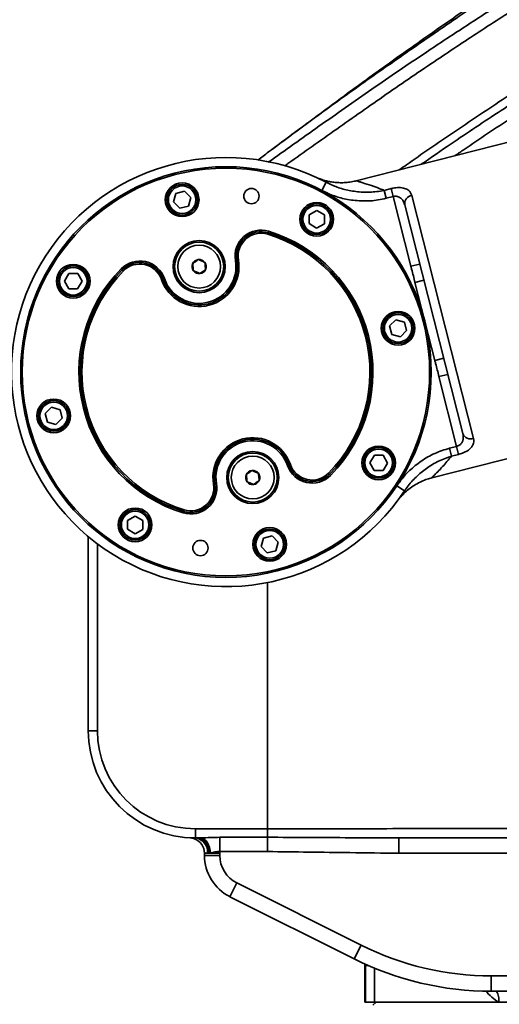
# Model space of a CAD drawing. Header units: millimetres. Extents: x -10540 to 6039, y -7467 to 6433.
# Tile 91 of 179: x -5352 to -5195, y 933 to 1254. Entities that reach past the tile are written whole.
import ezdxf

# ---------------------------------------------------------------- set-up
doc = ezdxf.new("R2010")
doc.units = ezdxf.units.MM
doc.header["$LTSCALE"] = 8
doc.header["$PDSIZE"] = -1
doc.layers.get('Defpoints').update_dxf_attribs({"true_color": 0x5e5e5e})
doc.layers.add('2细线层', color=4, linetype='Continuous', lineweight=13)
doc.layers.add('细实线层', color=7, linetype='Continuous')
doc.dimstyles.new('ISO-25', dxfattribs={"dimscale": 20, "dimtxt": 5, "dimasz": 6, "dimexe": 6, "dimexo": 0.625, "dimtad": 1, "dimtoh": 1, "dimdec": 0, "dimtxsty": 'Standard', "dimcen": 2.5, "dimclrd": 1, "dimclre": 1, "dimclrt": 4, "dimadec": 1, "dimazin": 2, "dimtfac": 1, "dimtdec": 0, "dimtmove": 0, "dimatfit": 0, "dimfxl": 1, "dimarcsym": 0})

# ---------------------------------------------------------------- blocks, each defined once
blk = doc.blocks.new('*D82')
at = {"layer": 'Defpoints', "color": 0, "linetype": 'ByBlock', "transparency": 16777216}
for p in [(-4801.18, 1162.05), (-5001.18, 639.74), (-4801.18, 213.09)]:
    blk.add_point(p, dxfattribs=at)
at = {"layer": '细实线层', "color": 1, "linetype": 'ByBlock', "lineweight": -2, "transparency": 16777216}
for p, q in [((-4801.18, 1149.55), (-4801.18, 93.09)), ((-5001.18, 627.24), (-5001.18, 93.09)), ((-5121.18, 213.09), (-5241.18, 213.09)), ((-5001.18, 213.09), (-4801.18, 213.09)), ((-4681.18, 213.09), (-4331.68, 213.09))]:
    blk.add_line(p, q, dxfattribs=at)
at = {"layer": '细实线层', "color": 1, "linetype": 'ByBlock', "transparency": 16777216}
for points in [[(-5121.18, 233.09), (-5121.18, 193.09), (-5001.18, 213.09)], [(-4681.18, 233.09), (-4681.18, 193.09), (-4801.18, 213.09)]]:
    blk.add_solid(points, dxfattribs=at)
at = {"layer": '细实线层', "color": 4, "linetype": 'ByBlock', "transparency": 16777216, "insert": (-4446.43, 276.15), "char_height": 100, "attachment_point": 5}
blk.add_mtext('200', dxfattribs=at)
blk = doc.blocks.new('*D85')
at = {"layer": '2细线层', "color": 1, "linetype": 'ByBlock', "lineweight": -2, "transparency": 16777216}
for p, q in [((-7399.62, 2760.25), (-7399.62, -754.33)), ((-5001.18, 627.24), (-5001.18, -754.33)), ((-5121.18, -634.33), (-7279.62, -634.33))]:
    blk.add_line(p, q, dxfattribs=at)
at = {"layer": '2细线层', "color": 1, "linetype": 'ByBlock', "transparency": 16777216}
for points in [[(-7279.62, -614.33), (-7279.62, -654.33), (-7399.62, -634.33)], [(-5121.18, -614.33), (-5121.18, -654.33), (-5001.18, -634.33)]]:
    blk.add_solid(points, dxfattribs=at)
at = {"layer": 'Defpoints', "color": 0, "linetype": 'ByBlock', "transparency": 16777216}
for p in [(-7399.62, 2772.75), (-5001.18, 639.74), (-7399.62, -634.33)]:
    blk.add_point(p, dxfattribs=at)
at = {"layer": '2细线层', "color": 4, "linetype": 'ByBlock', "transparency": 16777216, "insert": (-6200.4, -571.83), "char_height": 100, "attachment_point": 5}
blk.add_mtext('2398', dxfattribs=at)
blk = doc.blocks.new('*D88')
at = {"layer": '2细线层', "color": 1, "linetype": 'ByBlock', "lineweight": -2, "transparency": 16777216}
for p, q in [((-4813.68, 1272.54), (-6007.93, 1272.54)), ((-5032.89, 231.05), (-5562.6, -139.87))]:
    blk.add_line(p, q, dxfattribs=at)
blk.add_arc((-3545.48, 1272.54), 2342.45, 182.93549, 212.06451, dxfattribs=at)
at = {"layer": '2细线层', "color": 1, "linetype": 'ByBlock', "transparency": 16777216}
for points in [[(-5904.85, 1152.07), (-5864.87, 1153.09), (-5887.93, 1272.54)], [(-5513.92, 40.04), (-5547.27, 17.94), (-5464.31, -71.04)]]:
    blk.add_solid(points, dxfattribs=at)
at = {"layer": 'Defpoints', "color": 0, "linetype": 'ByBlock', "transparency": 16777216}
for p in [(-3526.88, 1285.57), (-4801.18, 1272.54), (-4464.59, 1272.54), (-5696.36, 344.74), (-5022.65, 238.21)]:
    blk.add_point(p, dxfattribs=at)
at = {"layer": '2细线层', "color": 4, "linetype": 'ByBlock', "transparency": 16777216, "insert": (-5726.75, 609.01), "char_height": 100, "attachment_point": 5, "rotation": 286.9194}
blk.add_mtext('35°', dxfattribs=at)
blk = doc.blocks.new('*D89')
at = {"layer": '2细线层', "color": 1, "linetype": 'ByBlock', "lineweight": -2, "transparency": 16777216}
for p, q in [((-4813.68, 1272.54), (-5608.41, 1272.54)), ((-5488.41, 792.54), (-5488.41, 1152.54)), ((-5198.81, 672.54), (-5608.41, 672.54))]:
    blk.add_line(p, q, dxfattribs=at)
at = {"layer": '2细线层', "color": 1, "linetype": 'ByBlock', "transparency": 16777216}
for points in [[(-5508.41, 1152.54), (-5468.41, 1152.54), (-5488.41, 1272.54)], [(-5508.41, 792.54), (-5468.41, 792.54), (-5488.41, 672.54)]]:
    blk.add_solid(points, dxfattribs=at)
at = {"layer": 'Defpoints', "color": 0, "linetype": 'ByBlock', "transparency": 16777216}
for p in [(-5488.41, 1272.54), (-4801.18, 1272.54), (-5186.31, 672.54)]:
    blk.add_point(p, dxfattribs=at)
at = {"layer": '2细线层', "color": 4, "linetype": 'ByBlock', "transparency": 16777216, "insert": (-5551.47, 972.54), "char_height": 100, "attachment_point": 5, "rotation": 90}
blk.add_mtext('600', dxfattribs=at)

msp = doc.modelspace()

# ---------------------------------------------------------------- linework, layer by layer
at = {"color": 7, "linetype": 'Continuous', "lineweight": 35}
for p, q in [((-5189.89, 1215.1), (-5241.63, 1201.95)), ((-5251.49, 1201.44), (-5252.89, 1198.78)), ((-5300.48, 1197.82), (-5297.69, 1198.53)), ((-5297.69, 1198.53), (-5295.67, 1196.46)), ((-5232.55, 1198.82), (-5230.26, 1199.4)), ((-5232.55, 1198.82), (-5231.89, 1196.22)), ((-5229.6, 1196.8), (-5230.26, 1199.4)), ((-5301.27, 1195.04), (-5300.48, 1197.82)), ((-5299.25, 1192.97), (-5301.27, 1195.04)), ((-5295.67, 1196.46), (-5296.45, 1193.68)), ((-5229.6, 1196.8), (-5231.89, 1196.22)), ((-5223.82, 1174.05), (-5229.6, 1196.8)), ((-5223.51, 1197.19), (-5203.34, 1117.86)), ((-5296.45, 1193.68), (-5299.25, 1192.97)), ((-5257.02, 1190.87), (-5254.5, 1192.28)), ((-5254.5, 1192.28), (-5252.02, 1190.8)), ((-5206.86, 1119.5), (-5225.81, 1194.07)), ((-5257.05, 1187.98), (-5257.02, 1190.87)), ((-5252.02, 1190.8), (-5252.05, 1187.92)), ((-5270.38, 1184.99), (-5270.24, 1185.47)), ((-5254.57, 1186.5), (-5257.05, 1187.98)), ((-5252.05, 1187.92), (-5254.57, 1186.5)), ((-5270.38, 1184.99), (-5270.53, 1184.51)), ((-5280.6, 1176.01), (-5281.09, 1175.93)), ((-5280.6, 1176.01), (-5280.1, 1176.1)), ((-5318, 1172.88), (-5318.36, 1173.24)), ((-5317.65, 1172.53), (-5318, 1172.88)), ((-5220.91, 1174.79), (-5223.82, 1174.05)), ((-5336.92, 1169.22), (-5335.44, 1171.7)), ((-5335.44, 1171.7), (-5332.56, 1171.66)), ((-5332.56, 1171.66), (-5331.14, 1169.14)), ((-5304.74, 1169.87), (-5305.22, 1169.71)), ((-5304.74, 1169.87), (-5304.27, 1170.04)), ((-5219.57, 1169.5), (-5222.48, 1168.76)), ((-5335.51, 1166.7), (-5336.92, 1169.22)), ((-5332.62, 1166.66), (-5335.51, 1166.7)), ((-5331.14, 1169.14), (-5332.62, 1166.66)), ((-5216.01, 1143.33), (-5222.48, 1168.76)), ((-5230.74, 1154.61), (-5228.68, 1156.63)), ((-5228.68, 1156.63), (-5225.9, 1155.84)), ((-5230.03, 1151.81), (-5230.74, 1154.61)), ((-5225.9, 1155.84), (-5225.19, 1153.05)), ((-5227.25, 1151.03), (-5230.03, 1151.81)), ((-5225.19, 1153.05), (-5227.25, 1151.03)), ((-5213.1, 1144.07), (-5216.01, 1143.33)), ((-5211.76, 1138.78), (-5214.67, 1138.04)), ((-5208.88, 1115.3), (-5214.67, 1138.04)), ((-5343.17, 1126.03), (-5341.1, 1128.05)), ((-5341.1, 1128.05), (-5338.32, 1127.26)), ((-5342.46, 1123.23), (-5343.17, 1126.03)), ((-5337.61, 1124.46), (-5339.68, 1122.45)), ((-5338.32, 1127.26), (-5337.61, 1124.46)), ((-5339.68, 1122.45), (-5342.46, 1123.23)), ((-5216.97, 1105.04), (-5165.25, 1118.18)), ((-5211.17, 1114.71), (-5208.88, 1115.3)), ((-5210.51, 1112.11), (-5211.17, 1114.71)), ((-5208.88, 1115.3), (-5208.22, 1112.69)), ((-5237.21, 1109.93), (-5235.74, 1112.41)), ((-5235.74, 1112.41), (-5232.85, 1112.38)), ((-5232.85, 1112.38), (-5231.44, 1109.86)), ((-5208.22, 1112.69), (-5210.51, 1112.11)), ((-5264.08, 1109.04), (-5263.61, 1109.2)), ((-5263.14, 1109.37), (-5263.61, 1109.2)), ((-5235.8, 1107.41), (-5237.21, 1109.93)), ((-5231.44, 1109.86), (-5232.91, 1107.38)), ((-5250.35, 1106.19), (-5250.71, 1106.54)), ((-5249.99, 1105.84), (-5250.35, 1106.19)), ((-5232.91, 1107.38), (-5235.8, 1107.41)), ((-5288.25, 1102.98), (-5287.76, 1103.06)), ((-5287.26, 1103.15), (-5287.76, 1103.06)), ((-5225.9, 1100.77), (-5228.39, 1102.43)), ((-5316.3, 1091.16), (-5313.78, 1092.57)), ((-5313.78, 1092.57), (-5311.3, 1091.1)), ((-5298.12, 1093.61), (-5297.97, 1094.09)), ((-5297.83, 1094.56), (-5297.97, 1094.09)), ((-5316.34, 1088.27), (-5316.3, 1091.16)), ((-5311.3, 1091.1), (-5311.34, 1088.21)), ((-5329.14, 1022.54), (-5329.14, 1085.89)), ((-5313.86, 1086.8), (-5316.34, 1088.27)), ((-5311.34, 1088.21), (-5313.86, 1086.8)), ((-5271.9, 1085.39), (-5269.1, 1086.11)), ((-5269.1, 1086.11), (-5267.09, 1084.04)), ((-5326.14, 1083.51), (-5326.14, 1022.54)), ((-5272.68, 1082.62), (-5271.9, 1085.39)), ((-5270.67, 1080.55), (-5272.68, 1082.62)), ((-5267.09, 1084.04), (-5267.87, 1081.26)), ((-5267.87, 1081.26), (-5270.67, 1080.55)), ((-5270.6, 990.54), (-5270.6, 1070.87)), ((-5329.14, 1022.54), (-5326.14, 1022.54)), ((-5294.14, 990.54), (-5270.6, 990.54)), ((-5294.14, 987.54), (-5294.14, 990.54)), ((-5270.6, 987.76), (-5270.6, 990.54)), ((-5293.32, 987.54), (-5294.14, 987.54)), ((-5293.32, 987.54), (-5292.3, 987.56)), ((-5286.19, 987.76), (-5270.6, 987.76)), ((-5286.19, 987.76), (-5286.19, 983.12)), ((-5270.6, 987.76), (-5270.6, 983.12)), ((-5227.72, 987.54), (-5227.72, 982.54)), ((-5270.6, 983.12), (-5286.19, 983.12)), ((-5291.18, 981.81), (-5291.18, 982.59)), ((-5291.18, 981.81), (-5286.18, 981.81)), ((-5289.75, 982.54), (-5290.16, 982.54)), ((-5289.24, 982.59), (-5289.75, 982.54)), ((-5289.24, 982.59), (-5286.18, 982.59)), ((-5286.18, 982.59), (-5286.18, 981.81)), ((-5151.18, 982.54), (-5227.72, 982.54)), ((-5282.89, 968.39), (-5280.65, 972.86)), ((-5280.65, 972.86), (-5240.06, 952.57)), ((-5242.29, 948.1), (-5282.89, 968.39)), ((-5242.29, 948.1), (-5240.06, 952.57)), ((-5238.84, 945.94), (-5238.84, 946.45)), ((-5238.84, 945.94), (-5238.84, 933.94)), ((-5238.67, 945.94), (-5238.84, 945.94)), ((-5238.67, 945.94), (-5238.69, 946.53)), ((-5238.67, 933.94), (-5238.67, 945.94)), ((-5237.69, 945.94), (-5238.67, 945.94)), ((-5235.68, 945.08), (-5235.68, 933.94)), ((-5197.57, 937.54), (-5197.57, 942.54)), ((-5197.57, 942.54), (-5151.18, 942.54)), ((-5151.18, 937.54), (-5197.57, 937.54)), ((-5238.67, 933.94), (-5238.84, 933.94)), ((-5235.68, 933.94), (-5238.67, 933.94)), ((-5235.18, 933.94), (-5236.18, 932.94)), ((-5195.19, 933.94), (-5235.68, 933.94)), ((-5190.94, 933.94), (-5195.19, 933.94))]:
    msp.add_line(p, q, dxfattribs=at)
at = {"color": 7, "linetype": 'Continuous', "lineweight": 35, "flags": 128}
for points in [[(-5293.32, 987.54), (-5292.62, 987.44), (-5291.95, 987.16), (-5291.34, 986.7), (-5290.79, 986.07), (-5290.35, 985.32), (-5290.02, 984.45), (-5289.82, 983.51), (-5289.75, 982.54)], [(-5292.3, 987.56), (-5291.73, 987.39), (-5291.18, 987.06), (-5290.68, 986.58), (-5290.22, 985.95), (-5289.84, 985.22), (-5289.54, 984.39), (-5289.34, 983.51), (-5289.24, 982.59)]]:
    msp.add_lwpolyline(points, dxfattribs=at)
at = {"color": 7, "linetype": 'Continuous', "lineweight": 35}
for centre, radius in [((-5284.18, 1139.54), 67), ((-5284.18, 1139.54), 66.5), ((-5298.47, 1195.75), 5.5), ((-5298.47, 1195.75), 5), ((-5298.47, 1195.75), 4.5), ((-5275.87, 1196.94), 2.5), ((-5254.54, 1189.39), 5.5), ((-5254.54, 1189.39), 5), ((-5254.54, 1189.39), 4.5), ((-5292.92, 1173.94), 8.5), ((-5292.92, 1173.94), 8), ((-5292.92, 1173.94), 7), ((-5334.03, 1169.18), 5.5), ((-5334.03, 1169.18), 5), ((-5334.03, 1169.18), 4.5), ((-5227.97, 1153.83), 5.5), ((-5227.97, 1153.83), 5), ((-5227.97, 1153.83), 4.5), ((-5340.39, 1125.25), 5.5), ((-5340.39, 1125.25), 5), ((-5340.39, 1125.25), 4.5), ((-5234.32, 1109.9), 5.5), ((-5234.32, 1109.9), 5), ((-5275.43, 1105.13), 8.5), ((-5275.43, 1105.13), 8), ((-5275.43, 1105.13), 7), ((-5234.32, 1109.9), 4.5), ((-5313.82, 1089.69), 5.5), ((-5313.82, 1089.69), 5), ((-5313.82, 1089.69), 4.5), ((-5269.89, 1083.33), 5.5), ((-5269.89, 1083.33), 5), ((-5269.89, 1083.33), 4.5), ((-5292.49, 1082.14), 2.5)]:
    msp.add_circle(centre, radius, dxfattribs=at)
for centre, radius, start, end in [((-5284.18, 1139.54), 70, 62.1624, 326.3664), ((-5223.07, 1194.46), 2.77, 99.1362, 187.9951), ((-5272.71, 1177.34), 8.5, 73.1189, 189.5254), ((-5272.71, 1177.34), 8, 73.1189, 189.5254), ((-5284.18, 1139.54), 48, 315.4099, 73.1189), ((-5272.71, 1177.34), 7.5, 73.1189, 189.5254), ((-5284.18, 1139.54), 47, 315.4099, 73.1189), ((-5284.18, 1139.54), 47.5, 315.4099, 73.1189), ((-5312.31, 1167.27), 8.5, 19.0034, 135.4099), ((-5292.92, 1173.94), 13, 199.0034, 9.5254), ((-5292.92, 1173.94), 12.5, 199.0034, 9.5254), ((-5292.92, 1173.94), 12, 199.0034, 9.5254), ((-5292.92, 1173.94), 2.31, 96.7127, 156.7127), ((-5292.92, 1173.94), 2.31, 36.7127, 96.7127), ((-5284.18, 1139.54), 48, 135.4099, 253.1189), ((-5284.18, 1139.54), 47.5, 135.4099, 253.1189), ((-5284.18, 1139.54), 47, 135.4099, 253.1189), ((-5312.31, 1167.27), 8, 19.0034, 135.4099), ((-5312.31, 1167.27), 7.5, 19.0034, 135.4099), ((-5292.92, 1173.94), 2.31, 156.7127, 216.7127), ((-5292.92, 1173.94), 2.31, 216.7127, 276.7127), ((-5292.92, 1173.94), 2.31, 276.7127, 336.7127), ((-5292.92, 1173.94), 2.31, 336.7127, 36.7127), ((-5275.43, 1105.13), 13, 19.0034, 189.5254), ((-5204.26, 1120.47), 2.77, 200.5337, 289.3926), ((-5275.43, 1105.13), 12.5, 19.0034, 189.5254), ((-5275.43, 1105.13), 12, 19.0034, 189.5254), ((-5256.05, 1111.81), 8.5, 199.0034, 315.4099), ((-5256.05, 1111.81), 8, 199.0034, 315.4099), ((-5256.05, 1111.81), 7.5, 199.0034, 315.4099), ((-5275.43, 1105.13), 2.31, 156.7127, 216.7127), ((-5275.43, 1105.13), 2.31, 96.7127, 156.7127), ((-5275.43, 1105.13), 2.31, 36.7127, 96.7127), ((-5275.43, 1105.13), 2.31, 336.7127, 36.7127), ((-5295.65, 1101.74), 8.5, 253.1189, 9.5254), ((-5295.65, 1101.74), 8, 253.1189, 9.5254), ((-5295.65, 1101.74), 7.5, 253.1189, 9.5254), ((-5275.43, 1105.13), 2.31, 216.7127, 276.7127), ((-5275.43, 1105.13), 2.31, 276.7127, 336.7127), ((-5294.14, 1022.54), 35, 180, 270), ((-5294.14, 1022.54), 32, 180, 270), ((-5296.18, 982.59), 5, 0, 69.6459), ((-5294.71, 983), 4.58, 354.2668, 82.7932), ((-5296.18, 982.59), 10, 0, 3.049), ((-5276.18, 981.81), 15, 180, 243.4349), ((-5276.18, 981.81), 10, 180, 243.4349), ((-5197.57, 1037.54), 95, 243.4349, 270), ((-5197.57, 1037.54), 100, 243.4349, 270), ((-5199.41, 934.93), 4.33, 346.7351, 36.9581)]:
    msp.add_arc(centre, radius, start, end, dxfattribs=at)
for points, knots in [([(-5270.38, 1207.99), (-5264.88, 1211.9), (-5253.75, 1219.8), (-5236.6, 1231.82), (-5220.8, 1242.6), (-5206.5, 1252.02), (-5193.91, 1260.13), (-5180.92, 1268.33), (-5167.54, 1276.71), (-5153.87, 1285.34), (-5139.03, 1294.89), (-5123.11, 1305.5), (-5106.23, 1317.4), (-5089.5, 1329.95), (-5078.67, 1339.01), (-5073.26, 1343.54)], [0, 0, 0, 0, 0.094985, 0.192343, 0.289692, 0.354547, 0.419415, 0.48426, 0.549791, 0.615346, 0.680881, 0.760395, 0.83991, 0.919958, 1, 1, 1, 1]), ([(-5087.38, 1343.58), (-5093.06, 1338.87), (-5104.42, 1329.45), (-5121.8, 1316.05), (-5139.29, 1303.12), (-5156.81, 1290.67), (-5174.22, 1278.64), (-5191.37, 1266.96), (-5208.13, 1255.57), (-5224.41, 1244.38), (-5240.17, 1233.33), (-5255.03, 1222.66), (-5264.46, 1215.65), (-5268.96, 1212.3)], [0, 0, 0, 0, 0.091634, 0.183268, 0.274901, 0.366535, 0.458167, 0.549798, 0.641429, 0.733061, 0.824694, 0.916328, 1, 1, 1, 1]), ([(-5070.3, 1341.23), (-5074.79, 1337.45), (-5083.77, 1329.88), (-5097.61, 1319.22), (-5111.66, 1308.98), (-5125.88, 1299.16), (-5140.13, 1289.71), (-5154.94, 1280.17), (-5170.16, 1270.55), (-5185.66, 1260.78), (-5200.69, 1251.12), (-5216.13, 1240.92), (-5231.92, 1230.14), (-5248.08, 1218.82), (-5259.06, 1211.03), (-5264.65, 1207.04), (-5265.01, 1206.78)], [0, 0, 0, 0, 0.067334, 0.134695, 0.202036, 0.2701, 0.338184, 0.406245, 0.483752, 0.561259, 0.639302, 0.71735, 0.80939, 0.901436, 0.993643, 1, 1, 1, 1]), ([(-5227.61, 1205.51), (-5226.82, 1206.07), (-5221.06, 1210.12), (-5209.96, 1217.7), (-5194.1, 1228.35), (-5177.46, 1239.11), (-5160.17, 1250.09), (-5142.53, 1261.3), (-5124.71, 1272.86), (-5106.9, 1284.88), (-5089.15, 1297.5), (-5077.52, 1306.52), (-5071.71, 1311.04)], [0, 0, 0, 0, 0.01733, 0.126258, 0.235142, 0.34545, 0.455822, 0.566129, 0.674266, 0.782407, 0.891204, 1, 1, 1, 1]), ([(-5094.16, 1288.88), (-5094.16, 1288.88), (-5101.3, 1283.49), (-5115.7, 1272.98), (-5137.43, 1257.94), (-5157.33, 1244.67), (-5175.22, 1232.92), (-5191.01, 1222.49), (-5202.43, 1214.93), (-5208.38, 1210.83), (-5209.37, 1210.15)], [0, 0, 0, 0, 0, 0.184395, 0.368853, 0.553227, 0.692822, 0.832519, 0.972206, 1, 1, 1, 1]), ([(-5182.12, 1274.38), (-5182.89, 1273.84), (-5188.99, 1269.57), (-5200.26, 1261.8), (-5215.78, 1251), (-5230.88, 1240.34), (-5244.1, 1230.79), (-5252.18, 1224.74), (-5255.49, 1222.26)], [0, 0, 0, 0, 0.029964, 0.236762, 0.443556, 0.649821, 0.856096, 1, 1, 1, 1]), ([(-5166.04, 1242.97), (-5169.9, 1240.54), (-5179.58, 1234.44), (-5194.5, 1224.83), (-5208.72, 1215.38), (-5217.19, 1209.56), (-5220.4, 1207.34)], [0, 0, 0, 0, 0.201065, 0.503842, 0.811456, 1, 1, 1, 1]), ([(-5257.69, 1220.7), (-5259.32, 1219.5), (-5263.34, 1216.51), (-5266.99, 1213.79), (-5269.16, 1212.16)], [0, 0, 0, 0, 0.404142, 1, 1, 1, 1]), ([(-5268.96, 1212.3), (-5269.39, 1211.99), (-5271.04, 1210.77), (-5272.63, 1209.55), (-5273.8, 1208.64)], [0, 0, 0, 0, 0.262086, 1, 1, 1, 1]), ([(-5241.63, 1201.97), (-5241.86, 1201.9), (-5242.69, 1201.67), (-5244.16, 1201.45), (-5245.98, 1201.3), (-5247.7, 1201.33), (-5249.29, 1201.48), (-5250.71, 1201.73), (-5251.89, 1202.02), (-5252.79, 1202.3), (-5253.42, 1202.52), (-5253.83, 1202.67), (-5254.09, 1202.78), (-5254.28, 1202.86), (-5254.41, 1202.91), (-5254.47, 1202.94), (-5254.46, 1202.93), (-5254.46, 1202.93)], [0, 0, 0, 0, 0.043331, 0.163825, 0.278624, 0.386898, 0.487496, 0.578717, 0.657444, 0.717525, 0.758403, 0.790736, 0.820067, 0.857758, 0.913181, 0.995372, 1, 1, 1, 1]), ([(-5251.49, 1201.44), (-5250.29, 1200.87), (-5247.87, 1199.73), (-5243.83, 1198.66), (-5239.5, 1198.13), (-5235.65, 1198.24), (-5233.36, 1198.67), (-5232.55, 1198.82)], [0, 0, 0, 0, 0.203636, 0.411652, 0.640139, 0.874261, 1, 1, 1, 1]), ([(-5241.62, 1201.92), (-5241.64, 1201.93), (-5241.75, 1201.96), (-5241.26, 1201.82), (-5239.99, 1201.45), (-5237.56, 1200.69), (-5234.79, 1199.71), (-5233.01, 1199), (-5232.55, 1198.82)], [0, 0, 0, 0, 0.027907, 0.207479, 0.372666, 0.635736, 0.906293, 1, 1, 1, 1]), ([(-5231.89, 1196.22), (-5232.78, 1196.02), (-5235.26, 1195.47), (-5239.51, 1195.23), (-5244.29, 1195.72), (-5248.83, 1196.87), (-5251.53, 1198.14), (-5252.89, 1198.78)], [0, 0, 0, 0, 0.125917, 0.353251, 0.587071, 0.791212, 1, 1, 1, 1]), ([(-5230.26, 1199.4), (-5230.06, 1199.45), (-5229.2, 1199.65), (-5227.58, 1199.81), (-5225.75, 1199.54), (-5224.18, 1198.73), (-5223.76, 1197.75), (-5223.51, 1197.19)], [0, 0, 0, 0, 0.059386, 0.250317, 0.469931, 0.693234, 1, 1, 1, 1]), ([(-5225.81, 1194.07), (-5226, 1194.61), (-5226.3, 1195.5), (-5227.14, 1196.37), (-5227.83, 1196.72), (-5228.43, 1196.87), (-5228.87, 1196.91), (-5229.31, 1196.86), (-5229.5, 1196.82), (-5229.6, 1196.8)], [0, 0, 0, 0, 0.341119, 0.571052, 0.726111, 0.779647, 0.905195, 0.948707, 1, 1, 1, 1]), ([(-5293.19, 1176.24), (-5293.28, 1176.17), (-5293.67, 1175.88), (-5294.31, 1175.41), (-5294.83, 1175.02), (-5295.05, 1174.86)], [0, 0, 0, 0, 0.14427, 0.645991, 1, 1, 1, 1]), ([(-5291.07, 1175.32), (-5291.45, 1175.49), (-5292.16, 1175.79), (-5292.87, 1176.1), (-5293.19, 1176.24)], [0, 0, 0, 0, 0.534671, 1, 1, 1, 1]), ([(-5295.05, 1174.86), (-5295, 1174.45), (-5294.91, 1173.68), (-5294.82, 1172.92), (-5294.78, 1172.56)], [0, 0, 0, 0, 0.534671, 1, 1, 1, 1]), ([(-5294.78, 1172.56), (-5294.4, 1172.4), (-5293.69, 1172.1), (-5292.98, 1171.79), (-5292.65, 1171.65)], [0, 0, 0, 0, 0.534671, 1, 1, 1, 1]), ([(-5292.65, 1171.65), (-5292.44, 1171.81), (-5291.92, 1172.2), (-5291.28, 1172.68), (-5290.89, 1172.97), (-5290.8, 1173.03)], [0, 0, 0, 0, 0.354009, 0.85573, 1, 1, 1, 1]), ([(-5290.8, 1173.03), (-5290.85, 1173.44), (-5290.94, 1174.21), (-5291.03, 1174.97), (-5291.07, 1175.32)], [0, 0, 0, 0, 0.534671, 1, 1, 1, 1]), ([(-5222.48, 1168.76), (-5222.83, 1170.21), (-5223.26, 1171.98), (-5223.73, 1173.73), (-5223.82, 1174.05)], [0, 0, 0, 0, 0.8195678, 1, 1, 1, 1]), ([(-5214.67, 1138.04), (-5215.02, 1139.49), (-5215.45, 1141.26), (-5215.92, 1143.01), (-5216.01, 1143.33)], [0, 0, 0, 0, 0.8195678, 1, 1, 1, 1]), ([(-5208.88, 1115.3), (-5208.63, 1115.38), (-5208.33, 1115.48), (-5207.8, 1115.8), (-5207.28, 1116.27), (-5206.82, 1117.12), (-5206.62, 1118.22), (-5206.77, 1119.04), (-5206.86, 1119.5)], [0, 0, 0, 0, 0.128703, 0.152656, 0.314299, 0.496983, 0.715863, 1, 1, 1, 1]), ([(-5203.34, 1117.86), (-5203.29, 1117.36), (-5203.18, 1116.44), (-5203.85, 1115.15), (-5204.94, 1114.11), (-5206.43, 1113.24), (-5207.63, 1112.88), (-5208.22, 1112.69)], [0, 0, 0, 0, 0.2536809, 0.4616191, 0.6480588, 0.8250983, 1, 1, 1, 1]), ([(-5228.39, 1102.43), (-5228.08, 1102.88), (-5226.86, 1104.65), (-5224.3, 1107.5), (-5220.46, 1110.6), (-5216.07, 1113.17), (-5212.82, 1114.19), (-5211.17, 1114.71)], [0, 0, 0, 0, 0.07639, 0.299149, 0.527954, 0.760424, 1, 1, 1, 1]), ([(-5210.51, 1112.11), (-5211.94, 1111.61), (-5214.85, 1110.6), (-5218.73, 1108.23), (-5222.2, 1105.36), (-5224.49, 1102.8), (-5225.62, 1101.17), (-5225.9, 1100.77)], [0, 0, 0, 0, 0.233079, 0.473006, 0.695949, 0.924212, 1, 1, 1, 1]), ([(-5210.51, 1112.11), (-5211.53, 1110.92), (-5213.2, 1108.95), (-5215.14, 1106.91), (-5216.37, 1105.66), (-5217, 1105.05), (-5216.98, 1105.07), (-5216.98, 1105.07)], [0, 0, 0, 0, 0.3064934, 0.5049384, 0.7070334, 0.9060797, 1, 1, 1, 1]), ([(-5275.7, 1107.43), (-5275.79, 1107.36), (-5276.18, 1107.07), (-5276.82, 1106.6), (-5277.34, 1106.21), (-5277.55, 1106.05)], [0, 0, 0, 0, 0.14427, 0.645991, 1, 1, 1, 1]), ([(-5277.55, 1106.05), (-5277.5, 1105.64), (-5277.41, 1104.87), (-5277.32, 1104.11), (-5277.28, 1103.75)], [0, 0, 0, 0, 0.534671, 1, 1, 1, 1]), ([(-5273.58, 1106.51), (-5273.96, 1106.68), (-5274.67, 1106.98), (-5275.37, 1107.29), (-5275.7, 1107.43)], [0, 0, 0, 0, 0.534671, 1, 1, 1, 1]), ([(-5273.31, 1104.22), (-5273.36, 1104.63), (-5273.45, 1105.4), (-5273.54, 1106.16), (-5273.58, 1106.51)], [0, 0, 0, 0, 0.534671, 1, 1, 1, 1]), ([(-5227.85, 1097.96), (-5227.83, 1097.98), (-5227.81, 1098.02), (-5227.67, 1098.19), (-5227.43, 1098.49), (-5227.08, 1098.9), (-5226.49, 1099.54), (-5225.5, 1100.52), (-5224.08, 1101.7), (-5222.29, 1102.9), (-5220.4, 1103.87), (-5218.62, 1104.59), (-5217.46, 1104.88), (-5216.96, 1105.01)], [0, 0, 0, 0, 0.0829165, 0.1362779, 0.1632501, 0.2002551, 0.251243, 0.3371801, 0.477165, 0.6188042, 0.7636159, 0.8970633, 1, 1, 1, 1]), ([(-5277.28, 1103.75), (-5276.9, 1103.59), (-5276.19, 1103.28), (-5275.49, 1102.98), (-5275.16, 1102.84)], [0, 0, 0, 0, 0.534671, 1, 1, 1, 1]), ([(-5275.16, 1102.84), (-5274.94, 1103), (-5274.42, 1103.39), (-5273.79, 1103.86), (-5273.4, 1104.16), (-5273.31, 1104.22)], [0, 0, 0, 0, 0.354009, 0.85573, 1, 1, 1, 1]), ([(-5270.6, 990.54), (-5265.39, 990.54), (-5254.98, 990.54), (-5239.4, 990.56), (-5224.26, 990.59), (-5209.57, 990.61), (-5195.35, 990.63), (-5179.84, 990.64), (-5165.09, 990.65), (-5155.15, 990.64), (-5151.18, 990.63)], [0, 0, 0, 0, 0.1279671, 0.2560217, 0.384002, 0.5032113, 0.6224752, 0.7417039, 0.8969025, 1, 1, 1, 1]), ([(-5295.88, 987.58), (-5295.88, 987.58), (-5295.88, 987.58), (-5295.84, 987.58), (-5295.78, 987.57), (-5295.65, 987.56), (-5295.38, 987.53), (-5294.96, 987.45), (-5294.63, 987.33), (-5294.44, 987.27)], [0, 0, 0, 0, 0.117713, 0.151039, 0.178547, 0.244052, 0.38376, 0.655114, 1, 1, 1, 1]), ([(-5292.3, 987.56), (-5292.24, 987.56), (-5291.26, 987.59), (-5289.23, 987.71), (-5287.23, 987.74), (-5286.19, 987.76)], [0, 0, 0, 0, 0.030038, 0.494141, 1, 1, 1, 1]), ([(-5270.6, 987.76), (-5266.1, 987.75), (-5257.11, 987.73), (-5242.81, 987.6), (-5233.02, 987.56), (-5227.72, 987.54)], [0, 0, 0, 0, 0.31422, 0.628688, 1, 1, 1, 1]), ([(-5151.19, 987.54), (-5153.92, 987.54), (-5163.59, 987.54), (-5180.43, 987.54), (-5198.22, 987.54), (-5212.6, 987.54), (-5221.25, 987.54), (-5226.31, 987.54), (-5227.72, 987.54)], [0, 0, 0, 0, 0.110084, 0.388509, 0.666601, 0.806114, 0.945624, 1, 1, 1, 1]), ([(-5286.19, 983.12), (-5286.72, 983.11), (-5287.8, 983.1), (-5288.76, 982.74), (-5289.21, 982.6), (-5289.24, 982.59)], [0, 0, 0, 0, 0.4758, 0.965281, 1, 1, 1, 1]), ([(-5227.72, 982.54), (-5233.06, 982.61), (-5247.35, 982.79), (-5261.64, 982.99), (-5270.6, 983.12)], [0, 0, 0, 0, 0.373158, 1, 1, 1, 1]), ([(-5290.16, 982.54), (-5290.46, 982.55), (-5291.05, 982.57), (-5291.14, 982.58), (-5291.18, 982.59)], [0, 0, 0, 0, 0.5189915, 1, 1, 1, 1]), ([(-5195.19, 933.94), (-5195.95, 934.47), (-5197.44, 935.51), (-5198.78, 936.94), (-5199.45, 937.65)], [0, 0, 0, 0, 0.504747, 1, 1, 1, 1])]:
    msp.add_open_spline(points, degree=3, knots=knots, dxfattribs=at)

# ---------------------------------------------------------------- dimensions: what is measured, and where the dimension line sits
at = {"layer": '2细线层', "color": 4, "linetype": 'ByBlock'}
dim = msp.add_linear_dim(base=(-7399.62, -634.33), p1=(-5001.18, 639.74), p2=(-7399.62, 2772.75), dimstyle='ISO-25', dxfattribs=at)
dim.commit()
dim.dimension.update_dxf_attribs({"geometry": '*D85', "text_midpoint": (-6200.4, -571.83)})
dim = msp.add_angular_dim_2l(base=(-5696.36, 344.74), line1=((-3526.88, 1285.57), (-5022.65, 238.21)), line2=((-4801.18, 1272.54), (-4464.59, 1272.54)), dimstyle='ISO-25', dxfattribs=at)
dim.commit()
dim.dimension.update_dxf_attribs({"geometry": '*D88', "text_midpoint": (-5786.54, 590.83), "dimtype": 162})
dim = msp.add_linear_dim(base=(-5488.41, 1272.54), p1=(-5186.31, 672.54), p2=(-4801.18, 1272.54), angle=90, dimstyle='ISO-25', dxfattribs=at)
dim.commit()
dim.dimension.update_dxf_attribs({"geometry": '*D89', "text_midpoint": (-5551.47, 972.54)})
at = {"layer": '细实线层', "color": 4, "linetype": 'ByBlock'}
dim = msp.add_linear_dim(base=(-4801.18, 213.09), p1=(-5001.18, 639.74), p2=(-4801.18, 1162.05), dimstyle='ISO-25', dxfattribs=at)
dim.commit()
dim.dimension.update_dxf_attribs({"geometry": '*D82', "text_midpoint": (-4446.43, 213.09), "dimtype": 160})

doc.saveas('drawing.dxf')
